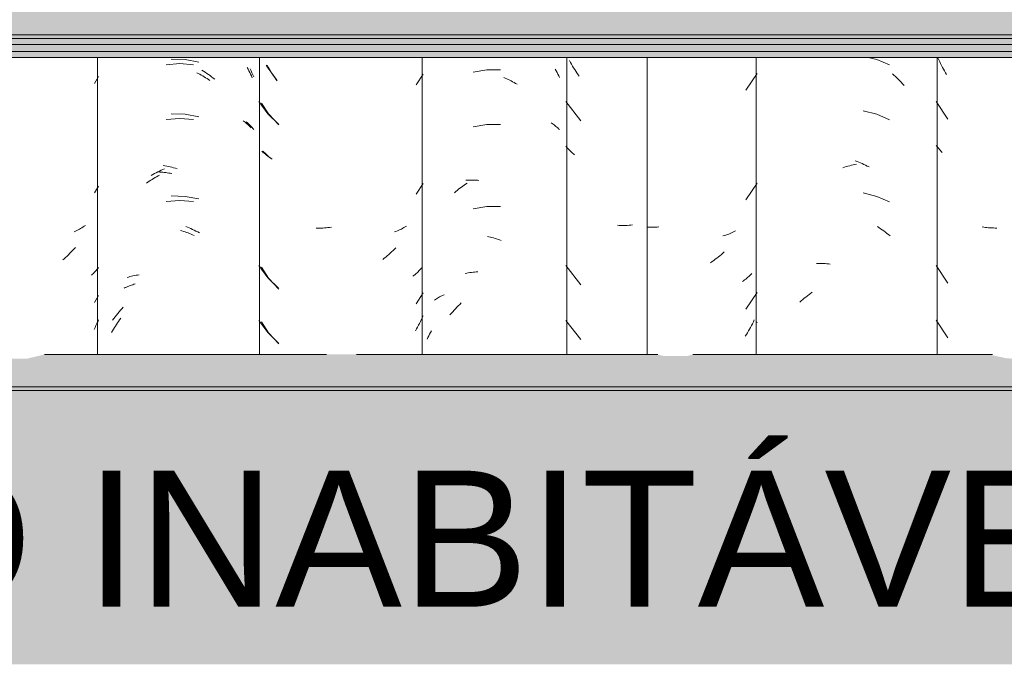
# Model space of a CAD drawing. Header units: metres. Extents: x 9.7 to 43.6, y -0.5 to 5.6.
# Tile 132 of 154: x 34.724 to 35.267, y 2.65 to 3.005. Entities that reach past the tile are written whole.
import ezdxf

# ---------------------------------------------------------------- set-up
doc = ezdxf.new("R2010")
doc.units = ezdxf.units.M
for name, color, linetype, lineweight in [('A-GLAZ-CWMG', 7, 'Continuous', 5), ('A-ROOF', 7, 'Continuous', 5), ('A-WALL', 7, 'Continuous', 5), ('A-WALL-PATT', 7, 'Continuous', 5), ('G-ANNO-TEXT', 7, 'Continuous', 9)]:
    doc.layers.add(name, color=color, linetype=linetype, lineweight=lineweight)
doc.styles.add('Arial', font='arial.ttf', dxfattribs={"height": 0.075})

# ---------------------------------------------------------------- blocks, each defined once
blk = doc.blocks.new('FP_201-D')
at = {"layer": 'A-GLAZ-CWMG', "color": 9, "true_color": 0xc0c0c0}
for p, q in [((-15.95995, 2.86552), (-15.9591, 2.86568)), ((-15.9591, 2.86568), (-15.95824, 2.86582)), ((-15.95824, 2.86582), (-15.95737, 2.86595)), ((-15.95737, 2.86595), (-15.9565, 2.86607)), ((-15.9565, 2.86607), (-15.95562, 2.86616)), ((-15.95562, 2.86616), (-15.95473, 2.86624)), ((-15.95473, 2.86624), (-15.95383, 2.8663)), ((-15.9608, 2.86534), (-15.95995, 2.86552)), ((-15.96846, 2.84338), (-15.96771, 2.84424)), ((-15.96771, 2.84424), (-15.96696, 2.84509)), ((-15.96696, 2.84509), (-15.96619, 2.84593)), ((-15.96619, 2.84593), (-15.96542, 2.84675)), ((-15.96542, 2.84675), (-15.96463, 2.84755)), ((-15.96463, 2.84755), (-15.96383, 2.84834)), ((-15.96383, 2.84834), (-15.96302, 2.84912)), ((-15.96919, 2.8425), (-15.96846, 2.84338))]:
    blk.add_line(p, q, dxfattribs=at)
blk = doc.blocks.new('FP_202-D')
at = {"layer": 'A-GLAZ-CWMG', "color": 9, "true_color": 0xc0c0c0}
for p, q in [((-16.06948, 2.97907), (-16.07004, 2.98005)), ((-16.0689, 2.97809), (-16.06948, 2.97907)), ((-16.06831, 2.97713), (-16.0689, 2.97809)), ((-16.0677, 2.97617), (-16.06831, 2.97713)), ((-16.06708, 2.97523), (-16.0677, 2.97617)), ((-16.06645, 2.9743), (-16.06708, 2.97523)), ((-16.06581, 2.97338), (-16.06645, 2.9743)), ((-15.98789, 2.96928), (-15.98406, 2.97525)), ((-16.06515, 2.97248), (-16.06581, 2.97338)), ((-16.06448, 2.97158), (-16.06515, 2.97248)), ((-16.07317, 2.95922), (-16.06922, 2.95324)), ((-16.06922, 2.95324), (-16.0636, 2.94717)), ((-16.07175, 2.93228), (-16.07226, 2.93283)), ((-16.07123, 2.93175), (-16.07175, 2.93228)), ((-16.0707, 2.93122), (-16.07123, 2.93175)), ((-16.07015, 2.9307), (-16.0707, 2.93122)), ((-16.06959, 2.93019), (-16.07015, 2.9307)), ((-16.06901, 2.92969), (-16.06959, 2.93019)), ((-16.06843, 2.9292), (-16.06901, 2.92969)), ((-16.06782, 2.92873), (-16.06843, 2.9292)), ((-16.06721, 2.92826), (-16.06782, 2.92873)), ((-15.98789, 2.90899), (-15.98406, 2.91496)), ((-16.042, 2.89033), (-16.0429, 2.89034)), ((-16.04108, 2.89034), (-16.042, 2.89033)), ((-16.04017, 2.89037), (-16.04108, 2.89034)), ((-16.03925, 2.89041), (-16.04017, 2.89037)), ((-16.03832, 2.89047), (-16.03925, 2.89041)), ((-16.03739, 2.89054), (-16.03832, 2.89047)), ((-16.03646, 2.89064), (-16.03739, 2.89054)), ((-16.03553, 2.89075), (-16.03646, 2.89064)), ((-16.03459, 2.89087), (-16.03553, 2.89075)), ((-15.99895, 2.88852), (-15.99972, 2.88822)), ((-15.99819, 2.88883), (-15.99895, 2.88852)), ((-15.99745, 2.88916), (-15.99819, 2.88883)), ((-15.99671, 2.8895), (-15.99745, 2.88916)), ((-15.99599, 2.88986), (-15.99671, 2.8895)), ((-15.99527, 2.89023), (-15.99599, 2.88986)), ((-15.99457, 2.89061), (-15.99527, 2.89023)), ((-15.99388, 2.891), (-15.99457, 2.89061)), ((-15.9932, 2.89141), (-15.99388, 2.891)), ((-16.00217, 2.87652), (-16.00297, 2.8758)), ((-16.00137, 2.87725), (-16.00217, 2.87652)), ((-16.00058, 2.878), (-16.00137, 2.87725)), ((-15.9998, 2.87877), (-16.00058, 2.878)), ((-15.99904, 2.87955), (-15.9998, 2.87877)), ((-16.00545, 2.87372), (-16.00629, 2.87306)), ((-16.00461, 2.8744), (-16.00545, 2.87372)), ((-16.00379, 2.87509), (-16.00461, 2.8744)), ((-16.00297, 2.8758), (-16.00379, 2.87509)), ((-16.07317, 2.86879), (-16.06922, 2.86281)), ((-15.98733, 2.86578), (-15.98789, 2.86526)), ((-15.9868, 2.8663), (-15.98733, 2.86578)), ((-15.98627, 2.86684), (-15.9868, 2.8663)), ((-15.98576, 2.86738), (-15.98627, 2.86684)), ((-15.98527, 2.86794), (-15.98576, 2.86738)), ((-15.98479, 2.8685), (-15.98527, 2.86794)), ((-16.06922, 2.86281), (-16.0636, 2.85674)), ((-15.98903, 2.86426), (-15.98963, 2.86378)), ((-15.98845, 2.86476), (-15.98903, 2.86426)), ((-15.98789, 2.86526), (-15.98845, 2.86476)), ((-15.98789, 2.8487), (-15.98406, 2.85468)), ((-16.07317, 2.83865), (-16.06922, 2.83266)), ((-15.98547, 2.83883), (-15.98597, 2.8378)), ((-15.98499, 2.83986), (-15.98547, 2.83883)), ((-15.98452, 2.84091), (-15.98499, 2.83986)), ((-15.98406, 2.84197), (-15.98452, 2.84091)), ((-15.98756, 2.83477), (-15.98812, 2.83378)), ((-15.98702, 2.83577), (-15.98756, 2.83477)), ((-15.98649, 2.83678), (-15.98702, 2.83577)), ((-15.98597, 2.8378), (-15.98649, 2.83678)), ((-16.06922, 2.83266), (-16.0636, 2.8266))]:
    blk.add_line(p, q, dxfattribs=at)
blk = doc.blocks.new('FP_203-D')
at = {"layer": 'A-GLAZ-CWMG', "color": 9, "true_color": 0xc0c0c0}
for p, q in [((-16.11517, 2.98321), (-16.12281, 2.98343)), ((-16.10766, 2.98182), (-16.11517, 2.98321)), ((-16.10595, 2.97733), (-16.10504, 2.97677)), ((-16.10504, 2.97677), (-16.10414, 2.9762)), ((-16.10414, 2.9762), (-16.10324, 2.9756)), ((-16.10324, 2.9756), (-16.10234, 2.975)), ((-16.10234, 2.975), (-16.10146, 2.97437)), ((-16.10146, 2.97437), (-16.10058, 2.97372)), ((-16.07939, 2.97811), (-16.07886, 2.97701)), ((-16.07886, 2.97701), (-16.07835, 2.9759)), ((-16.07835, 2.9759), (-16.07785, 2.97478)), ((-16.07785, 2.97478), (-16.07738, 2.97366)), ((-16.10058, 2.97372), (-16.09971, 2.97306)), ((-16.09971, 2.97306), (-16.09885, 2.97239)), ((-16.11517, 2.95307), (-16.12281, 2.95329)), ((-16.10766, 2.95168), (-16.11517, 2.95307)), ((-16.08145, 2.94883), (-16.08089, 2.94835)), ((-16.08089, 2.94835), (-16.08034, 2.94786)), ((-16.08034, 2.94786), (-16.07981, 2.94736)), ((-16.07981, 2.94736), (-16.07929, 2.94685)), ((-16.07929, 2.94685), (-16.07879, 2.94633)), ((-16.07879, 2.94633), (-16.0783, 2.9458)), ((-16.0783, 2.9458), (-16.07783, 2.94526)), ((-16.07783, 2.94526), (-16.07738, 2.94472)), ((-16.13304, 2.91986), (-16.13212, 2.92036)), ((-16.13212, 2.92036), (-16.13119, 2.92085)), ((-16.13119, 2.92085), (-16.13025, 2.92132)), ((-16.13025, 2.92132), (-16.12931, 2.92177)), ((-16.12931, 2.92177), (-16.12837, 2.9222)), ((-16.12837, 2.9222), (-16.12743, 2.92261)), ((-16.12743, 2.92261), (-16.12648, 2.92301)), ((-16.12722, 2.92479), (-16.12628, 2.92465)), ((-16.12628, 2.92465), (-16.12533, 2.92448)), ((-16.12533, 2.92448), (-16.12437, 2.9243)), ((-16.12437, 2.9243), (-16.12342, 2.9241)), ((-16.12342, 2.9241), (-16.12247, 2.92388)), ((-16.12247, 2.92388), (-16.12151, 2.92364)), ((-16.12151, 2.92364), (-16.12055, 2.92338)), ((-16.12055, 2.92338), (-16.1196, 2.9231)), ((-16.13396, 2.91934), (-16.13304, 2.91986)), ((-16.11517, 2.90785), (-16.12281, 2.90808)), ((-16.10766, 2.90646), (-16.11517, 2.90785)), ((-16.11484, 2.89131), (-16.11389, 2.89092)), ((-16.11389, 2.89092), (-16.11294, 2.89052)), ((-16.11294, 2.89052), (-16.112, 2.89009)), ((-16.112, 2.89009), (-16.11106, 2.88965)), ((-16.11106, 2.88965), (-16.11012, 2.88919)), ((-16.11012, 2.88919), (-16.10919, 2.88872)), ((-16.10919, 2.88872), (-16.10826, 2.88822)), ((-16.10826, 2.88822), (-16.10734, 2.88771)), ((-16.14721, 2.86316), (-16.1464, 2.86339)), ((-16.1464, 2.86339), (-16.14559, 2.86362)), ((-16.14559, 2.86362), (-16.14476, 2.86383)), ((-16.14476, 2.86383), (-16.14393, 2.86402)), ((-16.14393, 2.86402), (-16.14308, 2.8642)), ((-16.14308, 2.8642), (-16.14223, 2.86436)), ((-16.14223, 2.86436), (-16.14137, 2.8645)), ((-16.14137, 2.8645), (-16.1405, 2.86463)), ((-16.15232, 2.84335), (-16.15159, 2.84422)), ((-16.15159, 2.84422), (-16.15085, 2.84509)), ((-16.15085, 2.84509), (-16.15009, 2.84594)), ((-16.15009, 2.84594), (-16.14933, 2.84677)), ((-16.15513, 2.8397), (-16.15444, 2.84063)), ((-16.15444, 2.84063), (-16.15375, 2.84155)), ((-16.15375, 2.84155), (-16.15304, 2.84245)), ((-16.15304, 2.84245), (-16.15232, 2.84335))]:
    blk.add_line(p, q, dxfattribs=at)
blk = doc.blocks.new('FP_210-D')
at = {"layer": 'A-GLAZ-CWMG', "color": 9, "true_color": 0xc0c0c0}
for p, q in [((-15.69974, 2.98306), (-15.7002, 2.98412)), ((-15.69927, 2.98202), (-15.69974, 2.98306)), ((-15.69878, 2.98099), (-15.69927, 2.98202)), ((-15.69827, 2.97996), (-15.69878, 2.98099)), ((-15.69775, 2.97894), (-15.69827, 2.97996)), ((-15.69722, 2.97794), (-15.69775, 2.97894)), ((-15.69667, 2.97694), (-15.69722, 2.97794)), ((-15.69611, 2.97595), (-15.69667, 2.97694)), ((-15.69553, 2.97498), (-15.69611, 2.97595)), ((-15.70113, 2.96014), (-15.69477, 2.95046)), ((-15.70071, 2.93533), (-15.70113, 2.93591)), ((-15.70027, 2.93475), (-15.70071, 2.93533)), ((-15.69982, 2.93418), (-15.70027, 2.93475)), ((-15.69935, 2.93362), (-15.69982, 2.93418)), ((-15.69887, 2.93307), (-15.69935, 2.93362)), ((-15.69837, 2.93252), (-15.69887, 2.93307)), ((-15.69786, 2.93199), (-15.69837, 2.93252)), ((-15.67496, 2.89086), (-15.67582, 2.89099)), ((-15.67409, 2.89075), (-15.67496, 2.89086)), ((-15.67321, 2.89065), (-15.67409, 2.89075)), ((-15.67232, 2.89057), (-15.67321, 2.89065)), ((-15.67143, 2.89051), (-15.67232, 2.89057)), ((-15.67054, 2.89046), (-15.67143, 2.89051)), ((-15.66963, 2.89043), (-15.67054, 2.89046)), ((-15.66873, 2.89041), (-15.66963, 2.89043)), ((-15.66782, 2.89041), (-15.66873, 2.89041)), ((-15.70113, 2.86971), (-15.69477, 2.86003)), ((-15.70113, 2.83957), (-15.69477, 2.82989))]:
    blk.add_line(p, q, dxfattribs=at)
blk = doc.blocks.new('FP_211-D')
at = {"layer": 'A-GLAZ-CWMG', "color": 9, "true_color": 0xc0c0c0}
for p, q in [((-15.73395, 2.98321), (-15.73865, 2.98442)), ((-15.72689, 2.98023), (-15.73395, 2.98321)), ((-15.72532, 2.97539), (-15.72448, 2.97464)), ((-15.72448, 2.97464), (-15.72366, 2.97388)), ((-15.72366, 2.97388), (-15.72285, 2.97311)), ((-15.72285, 2.97311), (-15.72204, 2.97232)), ((-15.72204, 2.97232), (-15.72125, 2.97152)), ((-15.72125, 2.97152), (-15.72047, 2.9707)), ((-15.72047, 2.9707), (-15.71969, 2.96987)), ((-15.71969, 2.96987), (-15.71893, 2.96902)), ((-15.73395, 2.95307), (-15.74138, 2.95498)), ((-15.72689, 2.95009), (-15.73395, 2.95307)), ((-15.74694, 2.92517), (-15.74599, 2.92536)), ((-15.74599, 2.92536), (-15.74503, 2.92554)), ((-15.74578, 2.9275), (-15.74483, 2.92713)), ((-15.74483, 2.92713), (-15.74388, 2.92674)), ((-15.74388, 2.92674), (-15.74293, 2.92634)), ((-15.74293, 2.92634), (-15.74198, 2.92592)), ((-15.74198, 2.92592), (-15.74103, 2.92549)), ((-15.74103, 2.92549), (-15.74009, 2.92503)), ((-15.7527, 2.92364), (-15.75174, 2.92394)), ((-15.75174, 2.92394), (-15.75078, 2.92422)), ((-15.75078, 2.92422), (-15.74982, 2.92448)), ((-15.74982, 2.92448), (-15.74886, 2.92473)), ((-15.74886, 2.92473), (-15.7479, 2.92496)), ((-15.7479, 2.92496), (-15.74694, 2.92517)), ((-15.74009, 2.92503), (-15.73915, 2.92456)), ((-15.73915, 2.92456), (-15.73822, 2.92407)), ((-15.73395, 2.90785), (-15.74138, 2.90977)), ((-15.72689, 2.90487), (-15.73395, 2.90785)), ((-15.73363, 2.89123), (-15.73272, 2.89064)), ((-15.73272, 2.89064), (-15.73183, 2.89004)), ((-15.73183, 2.89004), (-15.73094, 2.88941)), ((-15.73094, 2.88941), (-15.73005, 2.88877)), ((-15.73005, 2.88877), (-15.72917, 2.88812)), ((-15.72917, 2.88812), (-15.72831, 2.88744)), ((-15.72831, 2.88744), (-15.72744, 2.88676)), ((-15.72744, 2.88676), (-15.72659, 2.88605)), ((-15.76709, 2.87081), (-15.76618, 2.87083)), ((-15.76618, 2.87083), (-15.76526, 2.87084)), ((-15.76526, 2.87084), (-15.76433, 2.87084)), ((-15.76433, 2.87084), (-15.76341, 2.87081)), ((-15.76341, 2.87081), (-15.76247, 2.87077)), ((-15.76247, 2.87077), (-15.76154, 2.87071)), ((-15.76154, 2.87071), (-15.7606, 2.87064)), ((-15.7606, 2.87064), (-15.75965, 2.87054)), ((-15.77041, 2.85436), (-15.76952, 2.85499)), ((-15.77642, 2.84953), (-15.77559, 2.85027)), ((-15.77559, 2.85027), (-15.77474, 2.85099)), ((-15.77474, 2.85099), (-15.77389, 2.8517)), ((-15.77389, 2.8517), (-15.77303, 2.85239)), ((-15.77303, 2.85239), (-15.77216, 2.85306)), ((-15.77216, 2.85306), (-15.77129, 2.85372)), ((-15.77129, 2.85372), (-15.77041, 2.85436))]:
    blk.add_line(p, q, dxfattribs=at)
blk = doc.blocks.new('FP_212-D')
at = {"layer": 'A-GLAZ-CWMG', "color": 9, "true_color": 0xc0c0c0}
for p, q in [((-15.80615, 2.96628), (-15.79991, 2.97549)), ((-15.80615, 2.906), (-15.79991, 2.9152)), ((-15.8596, 2.89086), (-15.8605, 2.8909)), ((-15.85869, 2.89084), (-15.8596, 2.89086)), ((-15.85778, 2.89084), (-15.85869, 2.89084)), ((-15.85687, 2.89086), (-15.85778, 2.89084)), ((-15.85595, 2.89089), (-15.85687, 2.89086)), ((-15.85503, 2.89094), (-15.85595, 2.89089)), ((-15.8541, 2.891), (-15.85503, 2.89094)), ((-15.8148, 2.88741), (-15.81556, 2.8871)), ((-15.81405, 2.88773), (-15.8148, 2.88741)), ((-15.8133, 2.88807), (-15.81405, 2.88773)), ((-15.81257, 2.88842), (-15.8133, 2.88807)), ((-15.81185, 2.88878), (-15.81257, 2.88842)), ((-15.81791, 2.88627), (-15.81871, 2.88602)), ((-15.81712, 2.88653), (-15.81791, 2.88627)), ((-15.81633, 2.88681), (-15.81712, 2.88653)), ((-15.81556, 2.8871), (-15.81633, 2.88681)), ((-15.8188, 2.87657), (-15.81961, 2.87586)), ((-15.818, 2.8773), (-15.8188, 2.87657)), ((-15.82466, 2.87191), (-15.82552, 2.8713)), ((-15.8238, 2.87253), (-15.82466, 2.87191)), ((-15.82294, 2.87316), (-15.8238, 2.87253)), ((-15.8221, 2.87382), (-15.82294, 2.87316)), ((-15.82126, 2.87448), (-15.8221, 2.87382)), ((-15.82043, 2.87516), (-15.82126, 2.87448)), ((-15.81961, 2.87586), (-15.82043, 2.87516)), ((-15.80739, 2.86135), (-15.80803, 2.8609)), ((-15.80676, 2.8618), (-15.80739, 2.86135)), ((-15.80615, 2.86227), (-15.80676, 2.8618)), ((-15.80554, 2.86275), (-15.80615, 2.86227)), ((-15.80496, 2.86324), (-15.80554, 2.86275)), ((-15.80438, 2.86374), (-15.80496, 2.86324)), ((-15.80382, 2.86425), (-15.80438, 2.86374)), ((-15.80328, 2.86477), (-15.80382, 2.86425)), ((-15.80275, 2.8653), (-15.80328, 2.86477)), ((-15.80615, 2.84571), (-15.79991, 2.85492)), ((-15.80193, 2.83871), (-15.80244, 2.83769)), ((-15.80144, 2.83975), (-15.80193, 2.83871)), ((-15.79991, 2.83847), (-15.80004, 2.8383)), ((-15.80462, 2.83369), (-15.8052, 2.83272)), ((-15.80405, 2.83468), (-15.80462, 2.83369)), ((-15.8035, 2.83567), (-15.80405, 2.83468)), ((-15.80297, 2.83668), (-15.8035, 2.83567)), ((-15.80244, 2.83769), (-15.80297, 2.83668)), ((-15.80579, 2.83175), (-15.8064, 2.8308)), ((-15.8052, 2.83272), (-15.80579, 2.83175))]:
    blk.add_line(p, q, dxfattribs=at)
blk = doc.blocks.new('Rectangular Mullion - Telha Fibrocimento - Ondulada-1908998-D')
at = {"layer": 'A-GLAZ-CWMG'}
for p, q in [((-15.98457, 2.82071), (-15.98457, 2.98442)), ((-15.80043, 2.82071), (-15.80043, 2.98442)), ((-15.70061, 2.82071), (-15.70061, 2.98442))]:
    blk.add_line(p, q, dxfattribs=at)
for name in ['FP_211-D', 'FP_203-D', 'FP_201-D', 'FP_202-D', 'FP_212-D', 'FP_210-D']:
    blk.add_blockref(name, (0, 0), dxfattribs=at)
blk = doc.blocks.new('FP_220-D')
at = {"layer": 'A-GLAZ-CWMG', "color": 9, "true_color": 0xc0c0c0}
for p, q in [((-15.90274, 2.98164), (-15.90328, 2.98265)), ((-15.90219, 2.98065), (-15.90274, 2.98164)), ((-15.90163, 2.97966), (-15.90219, 2.98065)), ((-15.90105, 2.97869), (-15.90163, 2.97966)), ((-15.90045, 2.97773), (-15.90105, 2.97869)), ((-15.89985, 2.97678), (-15.90045, 2.97773)), ((-15.89923, 2.97583), (-15.89985, 2.97678)), ((-15.8986, 2.9749), (-15.89923, 2.97583)), ((-15.89795, 2.97399), (-15.8986, 2.9749)), ((-15.90532, 2.96011), (-15.8971, 2.94955)), ((-15.90485, 2.93486), (-15.90532, 2.93542)), ((-15.90436, 2.93432), (-15.90485, 2.93486)), ((-15.90386, 2.93378), (-15.90436, 2.93432)), ((-15.90334, 2.93325), (-15.90386, 2.93378)), ((-15.90282, 2.93274), (-15.90334, 2.93325)), ((-15.90228, 2.93223), (-15.90282, 2.93274)), ((-15.90172, 2.93173), (-15.90228, 2.93223)), ((-15.90115, 2.93124), (-15.90172, 2.93173)), ((-15.90057, 2.93076), (-15.90115, 2.93124)), ((-15.87599, 2.89186), (-15.87689, 2.8919)), ((-15.87509, 2.89183), (-15.87599, 2.89186)), ((-15.87418, 2.89181), (-15.87509, 2.89183)), ((-15.87327, 2.89181), (-15.87418, 2.89181)), ((-15.87235, 2.89183), (-15.87327, 2.89181)), ((-15.87144, 2.89187), (-15.87235, 2.89183)), ((-15.87051, 2.89192), (-15.87144, 2.89187)), ((-15.86959, 2.89199), (-15.87051, 2.89192)), ((-15.86866, 2.89207), (-15.86959, 2.89199)), ((-15.90532, 2.86968), (-15.8971, 2.85912)), ((-15.90532, 2.83953), (-15.8971, 2.82898))]:
    blk.add_line(p, q, dxfattribs=at)
blk = doc.blocks.new('FP_221-D')
at = {"layer": 'A-GLAZ-CWMG', "color": 9, "true_color": 0xc0c0c0}
for p, q in [((-15.9489, 2.97759), (-15.95634, 2.97631)), ((-15.94135, 2.97757), (-15.9489, 2.97759)), ((-15.91121, 2.97791), (-15.9107, 2.977)), ((-15.9107, 2.977), (-15.9102, 2.97609)), ((-15.9102, 2.97609), (-15.90971, 2.97517)), ((-15.90971, 2.97517), (-15.90924, 2.97423)), ((-15.90924, 2.97423), (-15.90878, 2.97329)), ((-15.9396, 2.97338), (-15.93877, 2.97302)), ((-15.93877, 2.97302), (-15.93794, 2.97265)), ((-15.93794, 2.97265), (-15.93711, 2.97226)), ((-15.93711, 2.97226), (-15.93629, 2.97186)), ((-15.93629, 2.97186), (-15.93547, 2.97144)), ((-15.93547, 2.97144), (-15.93465, 2.971)), ((-15.93465, 2.971), (-15.93384, 2.97055)), ((-15.93384, 2.97055), (-15.93303, 2.97009)), ((-15.93303, 2.97009), (-15.93223, 2.9696)), ((-15.9489, 2.94745), (-15.95634, 2.94617)), ((-15.94135, 2.94743), (-15.9489, 2.94745)), ((-15.91349, 2.9484), (-15.91293, 2.94803)), ((-15.91293, 2.94803), (-15.91238, 2.94764)), ((-15.91238, 2.94764), (-15.91184, 2.94724)), ((-15.91184, 2.94724), (-15.91131, 2.94683)), ((-15.91131, 2.94683), (-15.9108, 2.94641)), ((-15.9108, 2.94641), (-15.9103, 2.94599)), ((-15.9103, 2.94599), (-15.90981, 2.94555)), ((-15.90981, 2.94555), (-15.90934, 2.9451)), ((-15.90934, 2.9451), (-15.90888, 2.94464)), ((-15.96138, 2.91406), (-15.9606, 2.9146)), ((-15.9606, 2.9146), (-15.95981, 2.91513)), ((-15.96051, 2.91676), (-15.95972, 2.91681)), ((-15.95972, 2.91681), (-15.95893, 2.91684)), ((-15.95893, 2.91684), (-15.95813, 2.91685)), ((-15.95813, 2.91685), (-15.95733, 2.91686)), ((-15.95733, 2.91686), (-15.95652, 2.91684)), ((-15.95652, 2.91684), (-15.9557, 2.91681)), ((-15.9557, 2.91681), (-15.95489, 2.91676)), ((-15.95489, 2.91676), (-15.95407, 2.9167)), ((-15.95407, 2.9167), (-15.95324, 2.91662)), ((-15.96667, 2.90985), (-15.96594, 2.9105)), ((-15.96594, 2.9105), (-15.9652, 2.91113)), ((-15.9652, 2.91113), (-15.96445, 2.91174)), ((-15.96445, 2.91174), (-15.96369, 2.91234)), ((-15.96369, 2.91234), (-15.96293, 2.91293)), ((-15.96293, 2.91293), (-15.96216, 2.9135)), ((-15.96216, 2.9135), (-15.96138, 2.91406)), ((-15.9489, 2.90223), (-15.95634, 2.90095)), ((-15.94135, 2.90221), (-15.9489, 2.90223)), ((-15.94857, 2.88575), (-15.94773, 2.88557)), ((-15.94773, 2.88557), (-15.94689, 2.88537)), ((-15.94689, 2.88537), (-15.94605, 2.88515)), ((-15.94605, 2.88515), (-15.94521, 2.88492)), ((-15.94521, 2.88492), (-15.94437, 2.88467)), ((-15.94437, 2.88467), (-15.94353, 2.88441)), ((-15.94353, 2.88441), (-15.94269, 2.88413)), ((-15.94269, 2.88413), (-15.94185, 2.88383)), ((-15.94185, 2.88383), (-15.94102, 2.88352)), ((-15.9778, 2.85065), (-15.97724, 2.85103)), ((-15.97724, 2.85103), (-15.97667, 2.8514)), ((-15.97667, 2.8514), (-15.97609, 2.85176)), ((-15.97609, 2.85176), (-15.97549, 2.85211)), ((-15.97549, 2.85211), (-15.97489, 2.85245)), ((-15.97489, 2.85245), (-15.97427, 2.85277)), ((-15.97427, 2.85277), (-15.97364, 2.85309)), ((-15.97364, 2.85309), (-15.973, 2.85339)), ((-15.973, 2.85339), (-15.97236, 2.85367)), ((-15.97992, 2.83287), (-15.97941, 2.83377)), ((-15.98182, 2.82916), (-15.98137, 2.8301)), ((-15.98137, 2.8301), (-15.9809, 2.83103)), ((-15.9809, 2.83103), (-15.98042, 2.83195)), ((-15.98042, 2.83195), (-15.97992, 2.83287))]:
    blk.add_line(p, q, dxfattribs=at)
blk = doc.blocks.new('FP_222-D')
at = {"layer": 'A-GLAZ-CWMG', "color": 9, "true_color": 0xc0c0c0}
for p, q in [((-16.0698, 2.97905), (-16.07048, 2.98012)), ((-16.0691, 2.97799), (-16.0698, 2.97905)), ((-16.06838, 2.97695), (-16.0691, 2.97799)), ((-16.06765, 2.97592), (-16.06838, 2.97695)), ((-16.0669, 2.97491), (-16.06765, 2.97592)), ((-16.06614, 2.97391), (-16.0669, 2.97491)), ((-16.06537, 2.97293), (-16.06614, 2.97391)), ((-16.06458, 2.97196), (-16.06537, 2.97293)), ((-16.07463, 2.96009), (-16.06965, 2.95341)), ((-16.06965, 2.95341), (-16.06366, 2.9476)), ((-16.07226, 2.93218), (-16.07288, 2.93276)), ((-16.07162, 2.93162), (-16.07226, 2.93218)), ((-16.07097, 2.93106), (-16.07162, 2.93162)), ((-16.0703, 2.93052), (-16.07097, 2.93106)), ((-16.06961, 2.92999), (-16.0703, 2.93052)), ((-16.06891, 2.92948), (-16.06961, 2.92999)), ((-16.06819, 2.92898), (-16.06891, 2.92948)), ((-16.06745, 2.92849), (-16.06819, 2.92898)), ((-16.07463, 2.86966), (-16.06965, 2.86298)), ((-16.06965, 2.86298), (-16.06366, 2.85717)), ((-16.07463, 2.83952), (-16.06965, 2.83284)), ((-16.06965, 2.83284), (-16.06366, 2.82703))]:
    blk.add_line(p, q, dxfattribs=at)
blk = doc.blocks.new('FP_223-D')
at = {"layer": 'A-GLAZ-CWMG', "color": 9, "true_color": 0xc0c0c0}
for p, q in [((-16.11811, 2.98097), (-16.12569, 2.9804)), ((-16.11054, 2.98031), (-16.11811, 2.98097)), ((-16.10879, 2.97598), (-16.10797, 2.97556)), ((-16.10797, 2.97556), (-16.10715, 2.97513)), ((-16.10715, 2.97513), (-16.10633, 2.97468)), ((-16.10633, 2.97468), (-16.10551, 2.97421)), ((-16.10551, 2.97421), (-16.1047, 2.97373)), ((-16.08101, 2.9789), (-16.08051, 2.97797)), ((-16.08051, 2.97797), (-16.08002, 2.97703)), ((-16.08002, 2.97703), (-16.07954, 2.97609)), ((-16.07954, 2.97609), (-16.07908, 2.97513)), ((-16.07908, 2.97513), (-16.07863, 2.97417)), ((-16.07863, 2.97417), (-16.07819, 2.9732)), ((-16.1047, 2.97373), (-16.1039, 2.97324)), ((-16.1039, 2.97324), (-16.10309, 2.97273)), ((-16.10309, 2.97273), (-16.1023, 2.97221)), ((-16.1023, 2.97221), (-16.10151, 2.97168)), ((-16.11811, 2.95083), (-16.12569, 2.95025)), ((-16.11054, 2.95017), (-16.11811, 2.95083)), ((-16.08322, 2.94948), (-16.08268, 2.94908)), ((-16.08268, 2.94908), (-16.08214, 2.94867)), ((-16.08214, 2.94867), (-16.08162, 2.94825)), ((-16.08162, 2.94825), (-16.08111, 2.94782)), ((-16.08111, 2.94782), (-16.08061, 2.94739)), ((-16.08061, 2.94739), (-16.08012, 2.94694)), ((-16.08012, 2.94694), (-16.07965, 2.94649)), ((-16.07965, 2.94649), (-16.07919, 2.94603)), ((-16.07919, 2.94603), (-16.07874, 2.94556)), ((-16.13001, 2.92128), (-16.12919, 2.92124)), ((-16.12919, 2.92124), (-16.12837, 2.92119)), ((-16.12837, 2.92119), (-16.12754, 2.92112)), ((-16.12754, 2.92112), (-16.12671, 2.92104)), ((-16.12671, 2.92104), (-16.12587, 2.92094)), ((-16.12587, 2.92094), (-16.12504, 2.92083)), ((-16.12504, 2.92083), (-16.1242, 2.9207)), ((-16.1242, 2.9207), (-16.12336, 2.92056)), ((-16.12336, 2.92056), (-16.12252, 2.92041)), ((-16.1365, 2.91506), (-16.13572, 2.91562)), ((-16.13572, 2.91562), (-16.13494, 2.91617)), ((-16.13494, 2.91617), (-16.13414, 2.9167)), ((-16.13414, 2.9167), (-16.13334, 2.91721)), ((-16.13334, 2.91721), (-16.13254, 2.91771)), ((-16.13254, 2.91771), (-16.13173, 2.9182)), ((-16.13173, 2.9182), (-16.13092, 2.91867)), ((-16.13092, 2.91867), (-16.1301, 2.91913)), ((-16.1301, 2.91913), (-16.12928, 2.91957)), ((-16.11811, 2.90561), (-16.12569, 2.90504)), ((-16.11054, 2.90495), (-16.11811, 2.90561)), ((-16.11777, 2.8891), (-16.11693, 2.88884)), ((-16.11693, 2.88884), (-16.11608, 2.88857)), ((-16.11608, 2.88857), (-16.11524, 2.88828)), ((-16.11524, 2.88828), (-16.1144, 2.88797)), ((-16.1144, 2.88797), (-16.11355, 2.88766)), ((-16.11355, 2.88766), (-16.11271, 2.88732)), ((-16.11271, 2.88732), (-16.11187, 2.88697)), ((-16.11187, 2.88697), (-16.11104, 2.88661)), ((-16.11104, 2.88661), (-16.1102, 2.88623)), ((-16.1488, 2.85729), (-16.14816, 2.8576)), ((-16.14816, 2.8576), (-16.1475, 2.85789)), ((-16.1475, 2.85789), (-16.14684, 2.85817)), ((-16.14684, 2.85817), (-16.14617, 2.85843)), ((-16.14617, 2.85843), (-16.14548, 2.85869)), ((-16.14548, 2.85869), (-16.14479, 2.85893)), ((-16.14479, 2.85893), (-16.14409, 2.85916)), ((-16.14409, 2.85916), (-16.14338, 2.85938)), ((-16.14338, 2.85938), (-16.14267, 2.85958)), ((-16.15246, 2.83813), (-16.15188, 2.83898)), ((-16.15188, 2.83898), (-16.15129, 2.83982)), ((-16.15129, 2.83982), (-16.15069, 2.84064)), ((-16.1557, 2.83283), (-16.15519, 2.83374)), ((-16.15519, 2.83374), (-16.15467, 2.83464)), ((-16.15467, 2.83464), (-16.15414, 2.83553)), ((-16.15414, 2.83553), (-16.15359, 2.83641)), ((-16.15359, 2.83641), (-16.15303, 2.83727)), ((-16.15303, 2.83727), (-16.15246, 2.83813))]:
    blk.add_line(p, q, dxfattribs=at)
blk = doc.blocks.new('FP_224-D')
at = {"layer": 'A-GLAZ-CWMG', "color": 9, "true_color": 0xc0c0c0}
for p, q in [((-16.16519, 2.97001), (-16.16289, 2.97384)), ((-16.16519, 2.90972), (-16.16289, 2.91355)), ((-16.17561, 2.88865), (-16.17635, 2.88831)), ((-16.17489, 2.88901), (-16.17561, 2.88865)), ((-16.17418, 2.88938), (-16.17489, 2.88901)), ((-16.17347, 2.88976), (-16.17418, 2.88938)), ((-16.17278, 2.89016), (-16.17347, 2.88976)), ((-16.17211, 2.89057), (-16.17278, 2.89016)), ((-16.17144, 2.89099), (-16.17211, 2.89057)), ((-16.17079, 2.89142), (-16.17144, 2.89099)), ((-16.17015, 2.89186), (-16.17079, 2.89142)), ((-16.1787, 2.87648), (-16.17948, 2.87571)), ((-16.17793, 2.87726), (-16.1787, 2.87648)), ((-16.17718, 2.87805), (-16.17793, 2.87726)), ((-16.17643, 2.87886), (-16.17718, 2.87805)), ((-16.17569, 2.87968), (-16.17643, 2.87886)), ((-16.18186, 2.8735), (-16.18268, 2.87279)), ((-16.18106, 2.87422), (-16.18186, 2.8735)), ((-16.18026, 2.87496), (-16.18106, 2.87422)), ((-16.17948, 2.87571), (-16.18026, 2.87496)), ((-16.16523, 2.86595), (-16.16574, 2.86543)), ((-16.16473, 2.86648), (-16.16523, 2.86595)), ((-16.16425, 2.86701), (-16.16473, 2.86648)), ((-16.16378, 2.86756), (-16.16425, 2.86701)), ((-16.16333, 2.86811), (-16.16378, 2.86756)), ((-16.16289, 2.86867), (-16.16333, 2.86811)), ((-16.16626, 2.86492), (-16.1668, 2.86442)), ((-16.16574, 2.86543), (-16.16626, 2.86492)), ((-16.16519, 2.84944), (-16.16289, 2.85326)), ((-16.16336, 2.83878), (-16.16384, 2.8377)), ((-16.16289, 2.83988), (-16.16336, 2.83878)), ((-16.16486, 2.83556), (-16.1654, 2.8345)), ((-16.16435, 2.83662), (-16.16486, 2.83556)), ((-16.16384, 2.8377), (-16.16435, 2.83662))]:
    blk.add_line(p, q, dxfattribs=at)
blk = doc.blocks.new('Rectangular Mullion - Telha Fibrocimento - Ondulada-V213-D')
at = {"layer": 'A-GLAZ-CWMG'}
for p, q in [((-16.1634, 2.82071), (-16.1634, 2.98442)), ((-16.07413, 2.82071), (-16.07413, 2.98442)), ((-15.90481, 2.82071), (-15.90481, 2.98442)), ((-15.86057, 2.82071), (-15.86057, 2.98442))]:
    blk.add_line(p, q, dxfattribs=at)
for name in ['FP_223-D', 'FP_222-D', 'FP_220-D', 'FP_221-D', 'FP_224-D']:
    blk.add_blockref(name, (0, 0), dxfattribs=at)
blk = doc.blocks.new('LONGARINA_STEEL_FRAME - LONGARINA_STEEL_FRAME-1917798-D')
at = {"layer": 'A-ROOF', "true_color": 0x9fa09c}
h = blk.add_hatch(color=253, dxfattribs=at)
h.paths.add_polyline_path([(-15.63984, 2.99678), (-15.50504, 2.99678), (-15.50504, 3.0136), (-15.64307, 3.0136), (-15.64976, 3.01206), (-15.66207, 3.01225), (-15.66724, 3.0136), (-16.19607, 3.0136), (-16.20276, 3.01206), (-16.21507, 3.01225), (-16.22024, 3.0136), (-16.74907, 3.0136), (-16.75754, 3.01165), (-16.75754, 2.99678), (-15.63998, 2.99678)])
h.paths.add_polyline_path([(-18.02501, 2.99678), (-16.79254, 2.99678), (-16.79254, 3.0136), (-17.30207, 3.0136), (-17.30876, 3.01206), (-17.32107, 3.01225), (-17.32624, 3.0136), (-18.04504, 3.0136), (-18.04504, 2.99678)])
h = blk.add_hatch(color=253, dxfattribs=at)
h.paths.add_polyline_path([(-16.75754, 2.99481), (-15.50504, 2.99481), (-15.50504, 2.99678), (-16.75754, 2.99678)])
h.paths.add_polyline_path([(-18.02501, 2.99481), (-16.79254, 2.99481), (-16.79254, 2.99678), (-18.04504, 2.99678), (-18.04504, 2.99481)])
h = blk.add_hatch(color=253, dxfattribs=at)
h.paths.add_polyline_path([(-18.04504, 2.99154), (-16.79254, 2.99154), (-16.79254, 2.99481), (-18.04504, 2.99481), (-18.04504, 2.99367)])
h.paths.add_polyline_path([(-15.64062, 2.99154), (-15.50504, 2.99154), (-15.50504, 2.99481), (-16.75754, 2.99481), (-16.75754, 2.99154), (-15.64076, 2.99154)])
h = blk.add_hatch(color=253, dxfattribs=at)
h.paths.add_polyline_path([(-15.64201, 2.98769), (-15.50504, 2.98769), (-15.50504, 2.99154), (-16.75754, 2.99154), (-16.75754, 2.98769), (-15.6525, 2.98769)])
h.paths.add_polyline_path([(-18.02501, 2.98769), (-16.79254, 2.98769), (-16.79254, 2.99154), (-18.04504, 2.99154), (-18.04504, 2.98769)])
h = blk.add_hatch(color=253, dxfattribs=at)
h.paths.add_polyline_path([(-16.70046, 2.98442), (-15.50504, 2.98442), (-15.50504, 2.98769), (-16.75754, 2.98769), (-16.75754, 2.98442), (-16.70205, 2.98442)])
h.paths.add_polyline_path([(-18.04366, 2.98442), (-16.79254, 2.98442), (-16.79302, 2.98769), (-18.04504, 2.98769), (-18.04504, 2.98442)])
h = blk.add_hatch(color=253, dxfattribs=at)
h.paths.add_polyline_path([(-18.04504, 2.80282), (-16.79254, 2.80282), (-16.79254, 2.80702), (-18.04504, 2.80702), (-18.04504, 2.80482)])
h.paths.add_polyline_path([(-15.63978, 2.80282), (-15.50504, 2.80282), (-15.50504, 2.80702), (-16.75754, 2.80702), (-16.75754, 2.80282), (-15.63991, 2.80282)])
h = blk.add_hatch(color=253, dxfattribs=at)
h.paths.add_polyline_path([(-16.75293, 2.80084), (-15.50504, 2.80084), (-15.50504, 2.80282), (-16.75754, 2.80282), (-16.75754, 2.80084)])
h.paths.add_polyline_path([(-18.02501, 2.80084), (-16.79254, 2.80084), (-16.79254, 2.80282), (-18.04504, 2.80282), (-18.04504, 2.80084)])
h = blk.add_hatch(color=253, dxfattribs=at)
h.paths.add_polyline_path([(-15.85228, 2.79767), (-15.50504, 2.79767), (-15.50504, 2.80084), (-16.75754, 2.80084), (-16.75754, 2.79767), (-15.86768, 2.79767)])
h.paths.add_polyline_path([(-17.71865, 2.79767), (-16.79254, 2.79767), (-16.79254, 2.80084), (-18.04504, 2.80084), (-18.04504, 2.79767), (-17.72163, 2.79767)])
at = {"layer": 'A-ROOF'}
for p, q in [((-15.50504, 2.99678), (-16.75754, 2.99678)), ((-15.50504, 2.99481), (-16.75754, 2.99481)), ((-15.50504, 2.99154), (-16.75754, 2.99154)), ((-15.50504, 2.98769), (-16.75754, 2.98769)), ((-15.50504, 2.98442), (-16.75754, 2.98442)), ((-15.50504, 2.80282), (-16.75754, 2.80282)), ((-15.50504, 2.80084), (-16.75754, 2.80084))]:
    blk.add_line(p, q, dxfattribs=at)

msp = doc.modelspace()

# ---------------------------------------------------------------- hatches: boundary and pattern name
at = {"layer": 'A-WALL-PATT', "true_color": 0xd6d6d6}
h = msp.add_hatch(color=254, dxfattribs=at)
h.paths.add_polyline_path([(33.46589, 2.65), (35.46015, 2.65), (35.46015, 2.6571), (35.42515, 2.6571), (35.42515, 2.79767), (34.17265, 2.79767), (34.17265, 2.6571), (34.13765, 2.6571), (34.13765, 2.79767), (32.88515, 2.79767), (32.88515, 2.6571), (32.85015, 2.6571), (32.85015, 2.65), (33.32571, 2.65)])
h.paths.add_polyline_path([(34.54524, 2.80671), (34.54584, 2.80702), (35.42515, 2.80702), (35.42515, 2.82071), (35.28818, 2.82016), (35.28043, 2.81834), (35.26812, 2.81853), (35.25802, 2.82071), (35.09488, 2.82071), (35.09138, 2.81983), (35.07925, 2.81979), (35.07549, 2.82071), (34.73754, 2.82071), (34.72743, 2.81834), (34.71512, 2.81853), (34.70502, 2.82071), (34.54188, 2.82071), (34.53838, 2.81983), (34.52625, 2.81979), (34.52249, 2.82071), (34.18454, 2.82071), (34.17265, 2.81793), (34.17265, 2.80702), (34.54501, 2.80702)])
h.paths.add_polyline_path([(33.04536, 2.80685), (33.04569, 2.80702), (34.13765, 2.80702), (34.13765, 2.82071), (33.98888, 2.82071), (33.98538, 2.81983), (33.97325, 2.81979), (33.96949, 2.82071), (33.63154, 2.82071), (33.62143, 2.81834), (33.60912, 2.81853), (33.59902, 2.82071), (33.43588, 2.82071), (33.43238, 2.81983), (33.42025, 2.81979), (33.41649, 2.82071), (32.88515, 2.82071), (32.88515, 2.80702), (33.04536, 2.80702)])

# ---------------------------------------------------------------- linework, layer by layer
at = {"layer": 'A-WALL'}
for p, q in [((34.89298, 2.82071), (34.73754, 2.82071)), ((35.06949, 2.82071), (34.90947, 2.82071)), ((35.07549, 2.82071), (35.06963, 2.82071)), ((35.25996, 2.82071), (35.09488, 2.82071))]:
    msp.add_line(p, q, dxfattribs=at)

# ---------------------------------------------------------------- block references
at = {"layer": 'A-GLAZ-CWMG'}
for name in ['Rectangular Mullion - Telha Fibrocimento - Ondulada-V213-D', 'Rectangular Mullion - Telha Fibrocimento - Ondulada-1908998-D']:
    msp.add_blockref(name, (50.93019, 0), dxfattribs=at)
at = {"layer": 'A-ROOF'}
msp.add_blockref('LONGARINA_STEEL_FRAME - LONGARINA_STEEL_FRAME-1917798-D', (50.93019, 0), dxfattribs=at)

# ---------------------------------------------------------------- texts
at = {"layer": 'G-ANNO-TEXT', "insert": (34.29413, 2.75669), "char_height": 0.075, "width": 1.2987338, "attachment_point": 1, "style": 'Arial'}
msp.add_mtext('ESPAÇO INABITÁVEL', dxfattribs=at)

doc.saveas('drawing.dxf')
